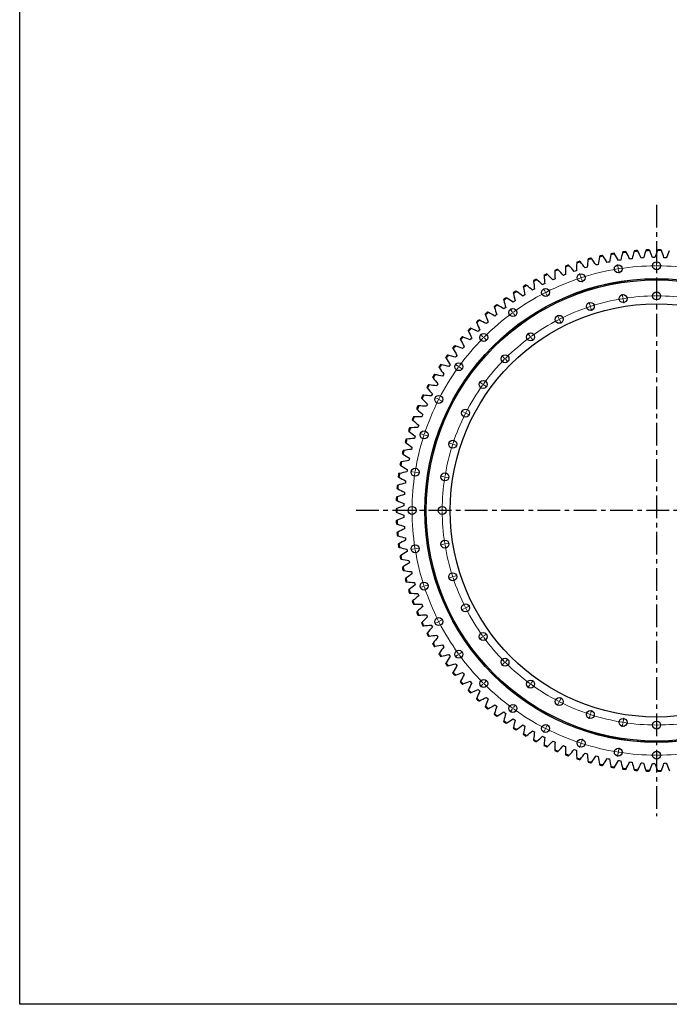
# Model space of a CAD drawing. Header units: millimetres. Extents: x 347 to 13098, y 43378 to 53497.
# Tile 1 of 15: x 347 to 3529, y 43378 to 48197. Entities that reach past the tile are written whole.
import ezdxf

# ---------------------------------------------------------------- set-up
doc = ezdxf.new("R2010")
doc.units = ezdxf.units.MM
doc.header["$LTSCALE"] = 50
doc.linetypes.add('CENTER', pattern=[10.16, 6.35, -1.27, 1.27, -1.27])

msp = doc.modelspace()

# ---------------------------------------------------------------- linework, layer by layer
at = {"linetype": 'CENTER', "ltscale": 0.35}
for p, q in [((3466.4, 47290.7), (3466.4, 44299.7)), ((4950.3, 45795.2), (1982.5, 45795.2))]:
    msp.add_line(p, q, dxfattribs=at)
at = {"color": 7, "linetype": 'Continuous', "lineweight": 25}
for p, q in [((3452.5, 47032.8), (3446.7, 47032.7)), ((3458.2, 47032.8), (3452.5, 47032.8)), ((3508.4, 47032.2), (3502.6, 47032.3)), ((3127, 46985.4), (3121.4, 46983.8)), ((3175.5, 46998.2), (3169.9, 46996.8)), ((3181.1, 46999.5), (3175.5, 46998.2)), ((3230.1, 47010.1), (3224.5, 47008.9)), ((3235.8, 47011.2), (3230.1, 47010.1)), ((3285.3, 47019.5), (3279.6, 47018.6)), ((3291, 47020.3), (3285.3, 47019.5)), ((3340.8, 47026.5), (3335, 47025.8)), ((3346.5, 47027), (3340.8, 47026.5)), ((3396.5, 47030.9), (3390.8, 47030.5)), ((3402.3, 47031.2), (3396.5, 47030.9)), ((3514.2, 47031.9), (3508.4, 47032.2)), ((3015.5, 46947.8), (3010.1, 46945.6)), ((3020.9, 46949.9), (3015.5, 46947.8)), ((3068, 46967), (3062.6, 46965.1)), ((3073.5, 46968.8), (3068, 46967)), ((3121.4, 46983.8), (3115.9, 46982.1)), ((2913.3, 46902.4), (2908.1, 46899.7)), ((2918.5, 46904.9), (2913.3, 46902.4)), ((2963.9, 46926.2), (2958.6, 46923.8)), ((2969.2, 46928.5), (2963.9, 46926.2)), ((2815.6, 46847.9), (2810.7, 46844.8)), ((2820.5, 46850.9), (2815.6, 46847.9)), ((2863.8, 46876.2), (2858.8, 46873.4)), ((2868.9, 46879), (2863.8, 46876.2)), ((2768.7, 46817.4), (2763.9, 46814.1)), ((2773.5, 46820.6), (2768.7, 46817.4)), ((2679.2, 46750.3), (2674.8, 46746.5)), ((2683.7, 46753.9), (2679.2, 46750.3)), ((2723.2, 46784.8), (2718.6, 46781.3)), ((2727.8, 46788.3), (2723.2, 46784.8)), ((2636.9, 46713.7), (2632.6, 46709.8)), ((2641.2, 46717.5), (2636.9, 46713.7)), ((2596.2, 46675.3), (2592.1, 46671.2)), ((2600.4, 46679.3), (2596.2, 46675.3)), ((2557.3, 46635.1), (2553.4, 46630.8)), ((2561.3, 46639.3), (2557.3, 46635.1)), ((2488.8, 46554.1), (2485.2, 46549.6)), ((2520.3, 46593.1), (2516.6, 46588.7)), ((2524.1, 46597.5), (2520.3, 46593.1)), ((2452.1, 46504.4), (2448.9, 46499.7)), ((2455.5, 46509.2), (2452.1, 46504.4)), ((2485.2, 46549.6), (2481.7, 46544.9)), ((2421.1, 46457.9), (2418.1, 46453)), ((2424.3, 46462.7), (2421.1, 46457.9)), ((2392.2, 46410), (2389.4, 46404.9)), ((2395.2, 46415), (2392.2, 46410)), ((2365.6, 46360.8), (2363, 46355.6)), ((2368.2, 46365.9), (2365.6, 46360.8)), ((2341.1, 46310.5), (2338.8, 46305.2)), ((2343.6, 46315.7), (2341.1, 46310.5)), ((2321.2, 46264.4), (2319, 46259.1)), ((2319, 46259.1), (2316.9, 46253.7)), ((2299.2, 46206.8), (2297.3, 46201.3)), ((2301.2, 46212.2), (2299.2, 46206.8)), ((2281.8, 46153.6), (2280.2, 46148.1)), ((2283.5, 46159.1), (2281.8, 46153.6)), ((2266.8, 46099.7), (2265.4, 46094.1)), ((2268.3, 46105.3), (2266.8, 46099.7)), ((2254.3, 46045.2), (2253.1, 46039.5)), ((2255.5, 46050.9), (2254.3, 46045.2)), ((2244.2, 45990.2), (2243.3, 45984.5)), ((2245.2, 45995.9), (2244.2, 45990.2)), ((2236.6, 45934.7), (2236, 45929)), ((2237.3, 45940.5), (2236.6, 45934.7)), ((2231.6, 45879), (2231.2, 45873.3)), ((2232, 45884.8), (2231.6, 45879)), ((2229.2, 45828.9), (2229.1, 45823.1)), ((2229.1, 45823.1), (2229, 45817.4)), ((2229, 45773), (2229.1, 45767.2)), ((2229.1, 45767.2), (2229.2, 45761.4)), ((2231.2, 45717.1), (2231.6, 45711.3)), ((2231.6, 45711.3), (2232, 45705.5)), ((2236, 45661.3), (2236.6, 45655.6)), ((2236.6, 45655.6), (2237.3, 45649.9)), ((2243.3, 45605.9), (2244.2, 45600.2)), ((2244.2, 45600.2), (2245.2, 45594.5)), ((2253.1, 45550.8), (2254.3, 45545.1)), ((2254.3, 45545.1), (2255.5, 45539.5)), ((2265.4, 45496.2), (2266.8, 45490.6)), ((2266.8, 45490.6), (2268.3, 45485)), ((2280.2, 45442.3), (2281.8, 45436.7)), ((2281.8, 45436.7), (2283.5, 45431.2)), ((2297.3, 45389), (2299.2, 45383.6)), ((2299.2, 45383.6), (2301.2, 45378.1)), ((2316.9, 45336.6), (2319, 45331.2)), ((2319, 45331.2), (2321.2, 45325.9)), ((2338.8, 45285.1), (2341.1, 45279.9)), ((2341.1, 45279.9), (2343.6, 45274.6)), ((2363, 45234.7), (2365.6, 45229.5)), ((2365.6, 45229.5), (2368.2, 45224.4)), ((2389.4, 45185.4), (2392.2, 45180.4)), ((2392.2, 45180.4), (2395.2, 45175.4)), ((2418.1, 45137.4), (2421.1, 45132.4)), ((2421.1, 45132.4), (2424.3, 45127.6)), ((2448.9, 45090.7), (2452.1, 45085.9)), ((2452.1, 45085.9), (2455.5, 45081.2)), ((2481.7, 45045.4), (2485.2, 45040.8)), ((2485.2, 45040.8), (2488.8, 45036.2)), ((2516.6, 45001.7), (2520.3, 44997.2)), ((2520.3, 44997.2), (2524.1, 44992.8)), ((2553.4, 44959.6), (2557.3, 44955.3)), ((2557.3, 44955.3), (2561.3, 44951.1)), ((2592.1, 44919.1), (2596.2, 44915.1)), ((2596.2, 44915.1), (2600.4, 44911)), ((2632.6, 44880.5), (2636.9, 44876.6)), ((2636.9, 44876.6), (2641.2, 44872.8)), ((2674.8, 44843.8), (2679.2, 44840.1)), ((2679.2, 44840.1), (2683.7, 44836.4)), ((2718.6, 44809), (2723.2, 44805.5)), ((2723.2, 44805.5), (2727.8, 44802)), ((2763.9, 44776.2), (2768.7, 44772.9)), ((2768.7, 44772.9), (2773.5, 44769.7)), ((2810.7, 44745.5), (2815.6, 44742.4)), ((2815.6, 44742.4), (2820.5, 44739.4)), ((2858.8, 44716.9), (2863.8, 44714.1)), ((2863.8, 44714.1), (2868.9, 44711.3)), ((2908.1, 44690.6), (2913.3, 44688)), ((2913.3, 44688), (2918.5, 44685.4)), ((2958.6, 44666.5), (2963.9, 44664.1)), ((2963.9, 44664.1), (2969.2, 44661.8)), ((3010.1, 44644.7), (3015.5, 44642.5)), ((3015.5, 44642.5), (3020.9, 44640.5)), ((3062.6, 44625.2), (3068, 44623.3)), ((3068, 44623.3), (3073.5, 44621.5)), ((3115.9, 44608.2), (3121.4, 44606.5)), ((3121.4, 44606.5), (3127, 44605)), ((3169.9, 44593.6), (3175.5, 44592.2)), ((3175.5, 44592.2), (3181.1, 44590.8)), ((3224.5, 44581.4), (3230.1, 44580.2)), ((3230.1, 44580.2), (3235.8, 44579.2)), ((3279.6, 44571.7), (3285.3, 44570.8)), ((3285.3, 44570.8), (3291, 44570)), ((3335, 44564.5), (3340.8, 44563.9)), ((3340.8, 44563.9), (3346.5, 44563.3)), ((3390.8, 44559.8), (3396.5, 44559.4)), ((3396.5, 44559.4), (3402.3, 44559.2)), ((3446.7, 44557.7), (3452.5, 44557.6)), ((3452.5, 44557.6), (3458.2, 44557.5)), ((3502.6, 44558), (3508.4, 44558.2)), ((3508.4, 44558.2), (3514.2, 44558.4))]:
    msp.add_line(p, q, dxfattribs=at)
at = {"color": 0, "linetype": 'Continuous', "lineweight": 18}
for p, q in [((3278.3, 46982.9), (3275.7, 46999.7)), ((3466.4, 46997.7), (3466.4, 47014.7)), ((3466.4, 46992.7), (3466.4, 46995.2)), ((3466.4, 46992.7), (3466.4, 46990.2)), ((3466.4, 46987.7), (3466.4, 46970.7)), ((3094.8, 46938.8), (3089.6, 46955)), ((3096.4, 46934.1), (3095.6, 46936.4)), ((3279.1, 46977.9), (3278.7, 46980.4)), ((3279.1, 46977.9), (3279.5, 46975.5)), ((3279.9, 46973), (3282.6, 46956.2)), ((3096.4, 46934.1), (3097.2, 46931.7)), ((3097.9, 46929.3), (3103.2, 46913.1)), ((2920.5, 46866.6), (2912.8, 46881.7)), ((2922.8, 46862.1), (2921.7, 46864.4)), ((2922.8, 46862.1), (2923.9, 46859.9)), ((2925.1, 46857.7), (2932.8, 46842.5)), ((3301.4, 46837.2), (3298.7, 46854)), ((3466.4, 46850.2), (3466.4, 46867.2)), ((3466.4, 46845.2), (3466.4, 46847.7)), ((3466.4, 46845.2), (3466.4, 46842.7)), ((3466.4, 46840.2), (3466.4, 46823.2)), ((3140.4, 46798.5), (3135.2, 46814.7)), ((3142, 46793.8), (3141.2, 46796.2)), ((3142, 46793.8), (3142.7, 46791.4)), ((3302.2, 46832.2), (3301.8, 46834.7)), ((3302.2, 46832.2), (3302.6, 46829.8)), ((3303, 46827.3), (3305.6, 46810.5)), ((2759.6, 46768), (2749.6, 46781.8)), ((2762.6, 46764), (2761.1, 46766)), ((2762.6, 46764), (2764, 46761.9)), ((2765.5, 46759.9), (2775.5, 46746.2)), ((2987.5, 46735.2), (2979.8, 46750.3)), ((3143.5, 46789), (3148.8, 46772.9)), ((2989.8, 46730.7), (2988.6, 46733)), ((2989.8, 46730.7), (2990.9, 46728.5)), ((2992, 46726.3), (2999.7, 46711.1)), ((2616.1, 46645.5), (2604.1, 46657.5)), ((2846.3, 46648.7), (2836.3, 46662.4)), ((2619.7, 46641.9), (2617.9, 46643.7)), ((2619.7, 46641.9), (2621.4, 46640.2)), ((2623.2, 46638.4), (2635.2, 46626.4)), ((2849.3, 46644.6), (2847.8, 46646.7)), ((2849.3, 46644.6), (2850.7, 46642.6)), ((2852.2, 46640.6), (2862.2, 46626.8)), ((2720.4, 46541.2), (2708.4, 46553.2)), ((2493.6, 46502), (2479.8, 46512)), ((2724, 46537.6), (2722.2, 46539.4)), ((2724, 46537.6), (2725.7, 46535.9)), ((2727.5, 46534.1), (2739.5, 46522.1)), ((2497.6, 46499), (2495.6, 46500.5)), ((2497.6, 46499), (2499.7, 46497.6)), ((2501.7, 46496.1), (2515.4, 46486.1)), ((2612.9, 46415.3), (2599.2, 46425.3)), ((2617, 46412.3), (2615, 46413.8)), ((2617, 46412.3), (2619, 46410.9)), ((2621, 46409.4), (2634.8, 46399.4)), ((2395, 46341.1), (2379.9, 46348.8)), ((2399.5, 46338.8), (2397.2, 46340)), ((2399.5, 46338.8), (2401.7, 46337.7)), ((2403.9, 46336.6), (2419.1, 46328.8)), ((2526.4, 46274.1), (2511.3, 46281.8)), ((2530.9, 46271.9), (2528.7, 46273)), ((2530.9, 46271.9), (2533.1, 46270.7)), ((2535.3, 46269.6), (2550.5, 46261.9)), ((2322.8, 46166.8), (2306.6, 46172)), ((2327.6, 46165.2), (2325.2, 46166)), ((2327.6, 46165.2), (2329.9, 46164.4)), ((2332.3, 46163.7), (2348.5, 46158.4)), ((2463.1, 46121.2), (2446.9, 46126.4)), ((2467.8, 46119.6), (2465.5, 46120.4)), ((2467.8, 46119.6), (2470.2, 46118.9)), ((2472.6, 46118.1), (2488.8, 46112.8)), ((2278.7, 45983.3), (2262, 45985.9)), ((2283.7, 45982.5), (2281.2, 45982.9)), ((2283.7, 45982.5), (2286.2, 45982.1)), ((2288.6, 45981.7), (2305.4, 45979.1)), ((2424.4, 45960.2), (2407.6, 45962.9)), ((2429.4, 45959.4), (2426.9, 45959.8)), ((2429.4, 45959.4), (2431.8, 45959)), ((2434.3, 45958.6), (2451.1, 45956)), ((2263.9, 45795.2), (2246.9, 45795.2)), ((2268.9, 45795.2), (2266.4, 45795.2)), ((2268.9, 45795.2), (2271.4, 45795.2)), ((2273.9, 45795.2), (2290.9, 45795.2)), ((2411.4, 45795.2), (2394.4, 45795.2)), ((2416.4, 45795.2), (2413.9, 45795.2)), ((2416.4, 45795.2), (2418.9, 45795.2)), ((2421.4, 45795.2), (2438.4, 45795.2)), ((2278.7, 45607.1), (2262, 45604.4)), ((2283.7, 45607.8), (2281.2, 45607.4)), ((2283.7, 45607.8), (2286.2, 45608.2)), ((2288.6, 45608.6), (2305.4, 45611.3)), ((2424.4, 45630.1), (2407.6, 45627.5)), ((2429.4, 45630.9), (2426.9, 45630.5)), ((2429.4, 45630.9), (2431.8, 45631.3)), ((2434.3, 45631.7), (2451.1, 45634.4)), ((2463.1, 45469.2), (2446.9, 45463.9)), ((2467.8, 45470.7), (2465.5, 45469.9)), ((2467.8, 45470.7), (2470.2, 45471.5)), ((2472.6, 45472.2), (2488.8, 45477.5)), ((2322.8, 45423.6), (2306.6, 45418.3)), ((2327.6, 45425.1), (2325.2, 45424.3)), ((2327.6, 45425.1), (2329.9, 45425.9)), ((2332.3, 45426.7), (2348.5, 45431.9)), ((2526.4, 45316.2), (2511.3, 45308.5)), ((2530.9, 45318.5), (2528.7, 45317.3)), ((2530.9, 45318.5), (2533.1, 45319.6)), ((2535.3, 45320.7), (2550.5, 45328.5)), ((2395, 45249.2), (2379.9, 45241.5)), ((2399.5, 45251.5), (2397.2, 45250.4)), ((2399.5, 45251.5), (2401.7, 45252.6)), ((2403.9, 45253.8), (2419.1, 45261.5)), ((2612.9, 45175.1), (2599.2, 45165.1)), ((2617, 45178), (2615, 45176.5)), ((2617, 45178), (2619, 45179.5)), ((2621, 45180.9), (2634.8, 45190.9)), ((2493.6, 45088.4), (2479.8, 45078.4)), ((2497.6, 45091.3), (2495.6, 45089.8)), ((2497.6, 45091.3), (2499.7, 45092.8)), ((2501.7, 45094.2), (2515.4, 45104.2)), ((2727.5, 45056.2), (2739.5, 45068.3)), ((2720.4, 45049.2), (2708.4, 45037.1)), ((2724, 45052.7), (2722.2, 45050.9)), ((2724, 45052.7), (2725.7, 45054.5)), ((2623.2, 44951.9), (2635.2, 44964)), ((2852.2, 44949.7), (2862.2, 44963.5)), ((2616.1, 44944.9), (2604.1, 44932.9)), ((2619.7, 44948.4), (2617.9, 44946.6)), ((2619.7, 44948.4), (2621.4, 44950.2)), ((2846.3, 44941.7), (2836.3, 44927.9)), ((2849.3, 44945.7), (2847.8, 44943.7)), ((2849.3, 44945.7), (2850.7, 44947.7)), ((2992, 44864.1), (2999.7, 44879.2)), ((2759.6, 44822.3), (2749.6, 44808.6)), ((2762.6, 44826.4), (2761.1, 44824.3)), ((2762.6, 44826.4), (2764, 44828.4)), ((2765.5, 44830.4), (2775.5, 44844.2)), ((2987.5, 44855.2), (2979.8, 44840)), ((2989.8, 44859.6), (2988.6, 44857.4)), ((2989.8, 44859.6), (2990.9, 44861.8)), ((3143.5, 44801.3), (3148.8, 44817.5)), ((3140.4, 44791.8), (3135.2, 44775.6)), ((3142, 44796.6), (3141.2, 44794.2)), ((3142, 44796.6), (3142.7, 44798.9)), ((3303, 44763), (3305.6, 44779.8)), ((2920.5, 44723.7), (2912.8, 44708.6)), ((2922.8, 44728.2), (2921.7, 44726)), ((2922.8, 44728.2), (2923.9, 44730.4)), ((2925.1, 44732.6), (2932.8, 44747.8)), ((3301.4, 44753.2), (3298.7, 44736.4)), ((3302.2, 44758.1), (3301.8, 44755.6)), ((3302.2, 44758.1), (3302.6, 44760.6)), ((3466.4, 44750.2), (3466.4, 44767.2)), ((3466.4, 44745.2), (3466.4, 44747.7)), ((3466.4, 44745.2), (3466.4, 44742.7)), ((3466.4, 44740.2), (3466.4, 44723.2)), ((3097.9, 44661), (3103.2, 44677.2)), ((3094.8, 44651.5), (3089.6, 44635.4)), ((3096.4, 44656.3), (3095.6, 44653.9)), ((3096.4, 44656.3), (3097.2, 44658.7)), ((3279.9, 44617.3), (3282.6, 44634.1)), ((3278.3, 44607.5), (3275.7, 44590.7)), ((3279.1, 44612.4), (3278.7, 44609.9)), ((3279.1, 44612.4), (3279.5, 44614.9)), ((3466.4, 44602.7), (3466.4, 44619.7)), ((3466.4, 44597.7), (3466.4, 44600.2)), ((3466.4, 44597.7), (3466.4, 44595.2)), ((3466.4, 44592.7), (3466.4, 44575.7))]:
    msp.add_line(p, q, dxfattribs=at)
msp.add_lwpolyline([(346.6, 53496.8), (13098.1, 53496.8), (13098.1, 43378.3), (346.6, 43378.3)], close=True)
at = {"color": 7, "linetype": 'Continuous', "lineweight": 25}
for centre, radius in [((3279.1, 46977.9), 19.5), ((3466.4, 46992.7), 19.5), ((3096.4, 46934.1), 19.5), ((3466.4, 45795.2), 1135), ((3466.4, 45795.2), 1134.5), ((3466.4, 45795.2), 1128.5), ((2922.8, 46862.1), 19.5), ((3302.2, 46832.2), 19.5), ((3466.4, 46845.2), 19.5), ((3466.4, 45795.2), 1011), ((3142, 46793.8), 19.5), ((2762.6, 46764), 19.5), ((2989.8, 46730.7), 19.5), ((2619.7, 46641.9), 19.5), ((2849.3, 46644.6), 19.5), ((2724, 46537.6), 19.5), ((2497.6, 46499), 19.5), ((2617, 46412.3), 19.5), ((2399.5, 46338.8), 19.5), ((2530.9, 46271.9), 19.5), ((2327.6, 46165.2), 19.5), ((2467.8, 46119.6), 19.5), ((2283.7, 45982.5), 19.5), ((2429.4, 45959.4), 19.5), ((2268.9, 45795.2), 19.5), ((2416.4, 45795.2), 19.5), ((2429.4, 45630.9), 19.5), ((2283.7, 45607.8), 19.5), ((2467.8, 45470.7), 19.5), ((2327.6, 45425.1), 19.5), ((2530.9, 45318.5), 19.5), ((2399.5, 45251.5), 19.5), ((2617, 45178), 19.5), ((2497.6, 45091.3), 19.5), ((2724, 45052.7), 19.5), ((2619.7, 44948.4), 19.5), ((2849.3, 44945.7), 19.5), ((2989.8, 44859.6), 19.5), ((2762.6, 44826.4), 19.5), ((3142, 44796.6), 19.5), ((3302.2, 44758.1), 19.5), ((2922.8, 44728.2), 19.5), ((3466.4, 44745.2), 19.5), ((3096.4, 44656.3), 19.5), ((3279.1, 44612.4), 19.5), ((3466.4, 44597.7), 19.5)]:
    msp.add_circle(centre, radius, dxfattribs=at)
for radius, start, end in [(1272.2, 101.8799, 102.7244), (1276.2, 101.951, 102.6533), (1272.2, 99.29, 100.1345), (1276.2, 99.3611, 100.0634), (1272.2, 96.7, 97.5446), (1276.2, 96.7712, 97.4734), (1272.2, 94.1101, 94.9546), (1276.2, 94.1812, 94.8835), (1272.2, 91.5202, 92.3647), (1276.2, 91.5913, 92.2936), (1272.2, 88.9302, 89.7748), (1276.2, 89.0014, 89.7036), (1272.2, 109.6497, 110.4942), (1276.2, 109.7208, 110.4231), (1272.2, 107.0597, 107.9043), (1276.2, 107.1309, 107.8331), (1272.2, 104.4698, 105.3144), (1276.2, 104.541, 105.2432), (1276.2, 114.9007, 115.6029), (1272.2, 114.8295, 115.6741), (1276.2, 112.3107, 113.013), (1272.2, 112.2396, 113.0841), (1276.2, 120.0805, 120.7828), (1272.2, 120.0094, 120.8539), (1276.2, 117.4906, 118.1929), (1272.2, 117.4195, 118.264), (1276.2, 122.6705, 123.3727), (1272.2, 122.5993, 123.4439), (1276.2, 127.8503, 128.5526), (1272.2, 127.7792, 128.6237), (1276.2, 125.2604, 125.9626), (1272.2, 125.1892, 126.0338), (1276.2, 130.4402, 131.1425), (1272.2, 130.3691, 131.2136), (1276.2, 133.0302, 133.7324), (1272.2, 132.959, 133.8036), (1276.2, 135.6201, 136.3223), (1272.2, 135.549, 136.3935), (1276.2, 140.8, 141.5022), (1272.2, 140.7288, 141.5733), (1276.2, 138.21, 138.9123), (1272.2, 138.1389, 138.9834), (1276.2, 143.3899, 144.0921), (1272.2, 143.3187, 144.1633), (1276.2, 145.9798, 146.6821), (1272.2, 145.9087, 146.7532), (1276.2, 148.5697, 149.272), (1272.2, 148.4986, 149.3431), (1276.2, 151.1597, 151.8619), (1272.2, 151.0885, 151.9331), (1276.2, 153.7496, 154.4518), (1272.2, 153.6784, 154.523), (1276.2, 156.3395, 157.0418), (1272.2, 156.2684, 157.1129), (1276.2, 158.9295, 159.6317), (1272.2, 158.8583, 159.7028), (1276.2, 161.5194, 162.2216), (1272.2, 161.4482, 162.2928), (1276.2, 164.1093, 164.8116), (1272.2, 164.0382, 164.8827), (1276.2, 166.6992, 167.4015), (1272.2, 166.6281, 167.4726), (1276.2, 169.2892, 169.9914), (1272.2, 169.218, 170.0626), (1276.2, 171.8791, 172.5813), (1272.2, 171.8079, 172.6525), (1276.2, 174.469, 175.1713), (1272.2, 174.3979, 175.2424), (1276.2, 177.0589, 177.7612), (1272.2, 176.9878, 177.8323), (1276.2, 179.6489, 180.3511), (1272.2, 179.5777, 180.4223), (1276.2, 182.2388, 182.9411), (1272.2, 182.1677, 183.0122), (1276.2, 184.8287, 185.531), (1272.2, 184.7576, 185.6021), (1276.2, 187.4187, 188.1209), (1272.2, 187.3475, 188.1921), (1276.2, 190.0086, 190.7108), (1272.2, 189.9374, 190.782), (1276.2, 192.5985, 193.3008), (1272.2, 192.5274, 193.3719), (1276.2, 195.1884, 195.8907), (1272.2, 195.1173, 195.9618), (1276.2, 197.7784, 198.4806), (1272.2, 197.7072, 198.5518), (1276.2, 200.3683, 201.0705), (1272.2, 200.2972, 201.1417), (1272.2, 202.8871, 203.7316), (1276.2, 202.9582, 203.6605), (1276.2, 205.5482, 206.2504), (1272.2, 205.477, 206.3216), (1276.2, 208.1381, 208.8403), (1272.2, 208.0669, 208.9115), (1276.2, 210.728, 211.4303), (1272.2, 210.6569, 211.5014), (1276.2, 213.3179, 214.0202), (1272.2, 213.2468, 214.0913), (1276.2, 215.9079, 216.6101), (1272.2, 215.8367, 216.6813), (1276.2, 218.4978, 219.2), (1272.2, 218.4267, 219.2712), (1272.2, 221.0166, 221.8611), (1276.2, 221.0877, 221.79), (1276.2, 223.6777, 224.3799), (1272.2, 223.6065, 224.451), (1276.2, 226.2676, 226.9698), (1272.2, 226.1964, 227.041), (1276.2, 228.8575, 229.5598), (1272.2, 228.7864, 229.6309), (1276.2, 231.4474, 232.1497), (1272.2, 231.3763, 232.2208), (1276.2, 234.0374, 234.7396), (1272.2, 233.9662, 234.8108), (1276.2, 236.6273, 237.3295), (1272.2, 236.5561, 237.4007), (1276.2, 239.2172, 239.9195), (1272.2, 239.1461, 239.9906), (1272.2, 241.736, 242.5805), (1276.2, 241.8071, 242.5094), (1276.2, 244.3971, 245.0993), (1272.2, 244.3259, 245.1705), (1272.2, 246.9159, 247.7604), (1276.2, 246.987, 247.6893), (1272.2, 249.5058, 250.3503), (1276.2, 249.5769, 250.2792), (1272.2, 252.0957, 252.9403), (1276.2, 252.1669, 252.8691), (1272.2, 254.6856, 255.5302), (1276.2, 254.7568, 255.459), (1272.2, 257.2756, 258.1201), (1276.2, 257.3467, 258.049), (1272.2, 259.8655, 260.71), (1276.2, 259.9366, 260.6389), (1272.2, 262.4554, 263.3), (1276.2, 262.5266, 263.2288), (1272.2, 265.0454, 265.8899), (1276.2, 265.1165, 265.8188), (1272.2, 267.6353, 268.4798), (1276.2, 267.7064, 268.4087), (1272.2, 270.2252, 271.0698), (1276.2, 270.2964, 270.9986)]:
    msp.add_arc((3466.4, 45795.2), radius, start, end, dxfattribs=at)
at = {"color": 0, "linetype": 'Continuous', "lineweight": 18}
for radius, start, end in [(1197.5, 90.2392, 98.7608), (1197.5, 90, 90.1196), (1197.5, 89.8804, 90), (1197.5, 81.2392, 89.7608), (1197.5, 99.2392, 107.7608), (1197.5, 99, 99.1196), (1197.5, 98.8804, 99), (1197.5, 108.2392, 116.7608), (1197.5, 108, 108.1196), (1197.5, 107.8804, 108), (1197.5, 117.2392, 125.7608), (1197.5, 117, 117.1196), (1197.5, 116.8804, 117), (1050, 90.2728, 98.7272), (1050, 90, 90.1364), (1050, 89.8636, 90), (1050, 81.2728, 89.7272), (1050, 108.2728, 116.7272), (1050, 108, 108.1364), (1050, 107.8636, 108), (1050, 99.2728, 107.7272), (1050, 99, 99.1364), (1050, 98.8636, 99), (1197.5, 126.2392, 134.7608), (1197.5, 126, 126.1196), (1197.5, 125.8804, 126), (1050, 117.2728, 125.7272), (1050, 117, 117.1364), (1050, 116.8636, 117), (1197.5, 135.2392, 143.7608), (1197.5, 135, 135.1196), (1197.5, 134.8804, 135), (1050, 126.2728, 134.7272), (1050, 126, 126.1364), (1050, 125.8636, 126), (1050, 135.2728, 143.7272), (1050, 135, 135.1364), (1050, 134.8636, 135), (1197.5, 144.2392, 152.7608), (1197.5, 144, 144.1196), (1197.5, 143.8804, 144), (1050, 144.2728, 152.7272), (1050, 144, 144.1364), (1050, 143.8636, 144), (1197.5, 153.2392, 161.7608), (1197.5, 153, 153.1196), (1197.5, 152.8804, 153), (1050, 153.2728, 161.7272), (1050, 153, 153.1364), (1050, 152.8636, 153), (1197.5, 162, 162.1196), (1197.5, 161.8804, 162), (1197.5, 162.2392, 170.7608), (1050, 162, 162.1364), (1050, 161.8636, 162), (1050, 162.2728, 170.7272), (1197.5, 171.2392, 179.7608), (1197.5, 171, 171.1196), (1197.5, 170.8804, 171), (1050, 171.2728, 179.7272), (1050, 171, 171.1364), (1050, 170.8636, 171), (1197.5, 179.8804, 180), (1197.5, 180, 180.1196), (1197.5, 180.2392, 188.7608), (1050, 179.8636, 180), (1050, 180, 180.1364), (1050, 180.2728, 188.7272), (1197.5, 188.8804, 189), (1197.5, 189, 189.1196), (1197.5, 189.2392, 197.7608), (1050, 188.8636, 189), (1050, 189, 189.1364), (1050, 189.2728, 197.7272), (1050, 197.8636, 198), (1050, 198, 198.1364), (1050, 198.2728, 206.7272), (1197.5, 197.8804, 198), (1197.5, 198, 198.1196), (1197.5, 198.2392, 206.7608), (1050, 206.8636, 207), (1050, 207, 207.1364), (1050, 207.2728, 215.7272), (1197.5, 206.8804, 207), (1197.5, 207, 207.1196), (1197.5, 207.2392, 215.7608), (1050, 215.8636, 216), (1050, 216, 216.1364), (1050, 216.2728, 224.7272), (1197.5, 215.8804, 216), (1197.5, 216, 216.1196), (1197.5, 216.2392, 224.7608), (1050, 224.8636, 225), (1050, 225, 225.1364), (1050, 225.2728, 233.7272), (1197.5, 224.8804, 225), (1197.5, 225, 225.1196), (1197.5, 225.2392, 233.7608), (1050, 233.8636, 234), (1050, 234, 234.1364), (1050, 234.2728, 242.7272), (1197.5, 233.8804, 234), (1197.5, 234, 234.1196), (1197.5, 234.2392, 242.7608), (1050, 242.8636, 243), (1050, 243, 243.1364), (1050, 243.2728, 251.7272), (1050, 251.8636, 252), (1050, 252, 252.1364), (1050, 252.2728, 260.7272), (1197.5, 242.8804, 243), (1197.5, 243, 243.1196), (1197.5, 243.2392, 251.7608), (1050, 260.8636, 261), (1050, 261, 261.1364), (1050, 261.2728, 269.7272), (1050, 269.8636, 270), (1050, 270, 270.1364), (1050, 270.2728, 278.7272), (1197.5, 251.8804, 252), (1197.5, 252, 252.1196), (1197.5, 252.2392, 260.7608), (1197.5, 260.8804, 261), (1197.5, 261, 261.1196), (1197.5, 261.2392, 269.7608), (1197.5, 269.8804, 270), (1197.5, 270, 270.1196), (1197.5, 270.2392, 278.7608)]:
    msp.add_arc((3466.4, 45795.2), radius, start, end, dxfattribs=at)
at = {"color": 7, "linetype": 'Continuous', "lineweight": 25}
for points in [[(3186.2, 47036.1), (3184.3, 47023.9), (3182.6, 47011.7), (3181.1, 46999.5)], [(3186.9, 47040.4), (3186.7, 47039), (3186.4, 47037.5), (3186.2, 47036.1)], [(3204.5, 47040.1), (3203.8, 47041.3), (3203, 47042.5), (3202.2, 47043.7)], [(3224.5, 47008.9), (3218, 47019.4), (3211.3, 47029.8), (3204.5, 47040.1)], [(3242.6, 47047.5), (3240.2, 47035.4), (3237.9, 47023.3), (3235.8, 47011.2)], [(3243.4, 47051.7), (3243.2, 47050.3), (3242.9, 47048.9), (3242.6, 47047.5)], [(3261.1, 47050.7), (3260.3, 47051.9), (3259.6, 47053.1), (3258.9, 47054.4)], [(3279.6, 47018.6), (3273.5, 47029.4), (3267.4, 47040.1), (3261.1, 47050.7)], [(3299.4, 47056.4), (3296.4, 47044.4), (3293.6, 47032.4), (3291, 47020.3)], [(3300.5, 47060.5), (3300.1, 47059.1), (3299.8, 47057.7), (3299.4, 47056.4)], [(3318, 47058.7), (3317.3, 47059.9), (3316.7, 47061.2), (3316, 47062.5)], [(3335, 47025.8), (3329.5, 47036.9), (3323.8, 47047.8), (3318, 47058.7)], [(3356.6, 47062.6), (3353, 47050.8), (3349.7, 47038.9), (3346.5, 47027)], [(3357.8, 47066.7), (3357.4, 47065.4), (3357, 47064), (3356.6, 47062.6)], [(3375.3, 47064.1), (3374.6, 47065.4), (3374, 47066.7), (3373.4, 47068)], [(3390.8, 47030.5), (3385.8, 47041.8), (3380.6, 47053), (3375.3, 47064.1)], [(3414, 47066.3), (3409.9, 47054.6), (3406, 47042.9), (3402.3, 47031.2)], [(3415.4, 47070.3), (3414.9, 47069), (3414.4, 47067.6), (3414, 47066.3)], [(3432.7, 47066.9), (3432.1, 47068.2), (3431.6, 47069.6), (3431, 47070.9)], [(3446.7, 47032.7), (3442.2, 47044.2), (3437.5, 47055.6), (3432.7, 47066.9)], [(3471.4, 47067.4), (3466.9, 47055.9), (3462.5, 47044.4), (3458.2, 47032.8)], [(3473, 47071.4), (3472.5, 47070), (3472, 47068.7), (3471.4, 47067.4)], [(3490.2, 47067.1), (3489.7, 47068.5), (3489.2, 47069.8), (3488.7, 47071.2)], [(3502.6, 47032.3), (3498.6, 47044), (3494.5, 47055.6), (3490.2, 47067.1)], [(3528.9, 47065.8), (3523.8, 47054.6), (3518.9, 47043.3), (3514.2, 47031.9)], [(3021, 46986.8), (3020.8, 46974.5), (3020.8, 46962.2), (3020.9, 46949.9)], [(3021.1, 46991.1), (3021.1, 46989.7), (3021.1, 46988.3), (3021, 46986.8)], [(3038.6, 46993.3), (3037.7, 46994.4), (3036.8, 46995.4), (3035.8, 46996.5)], [(3062.6, 46965.1), (3054.7, 46974.6), (3046.8, 46984), (3038.6, 46993.3)], [(3075.3, 47005.8), (3074.6, 46993.4), (3074, 46981.1), (3073.5, 46968.8)], [(3075.6, 47010), (3075.5, 47008.6), (3075.4, 47007.2), (3075.3, 47005.8)], [(3093.2, 47011.4), (3092.3, 47012.5), (3091.4, 47013.6), (3090.5, 47014.7)], [(3115.9, 46982.1), (3108.5, 46992), (3100.9, 47001.7), (3093.2, 47011.4)], [(3130.4, 47022.2), (3129.1, 47009.9), (3127.9, 46997.7), (3127, 46985.4)], [(3130.9, 47026.5), (3130.7, 47025), (3130.6, 47023.6), (3130.4, 47022.2)], [(3148.6, 47027), (3147.7, 47028.2), (3146.9, 47029.3), (3146, 47030.5)], [(3169.9, 46996.8), (3162.9, 47007), (3155.8, 47017), (3148.6, 47027)], [(2915, 46946.1), (2915.1, 46944.6), (2915.2, 46943.2), (2915.3, 46941.8)], [(2915.3, 46941.8), (2916.2, 46929.5), (2917.2, 46917.2), (2918.5, 46904.9)], [(2932.2, 46949.8), (2931.2, 46950.8), (2930.1, 46951.7), (2929.1, 46952.7)], [(2958.6, 46923.8), (2949.9, 46932.6), (2941.1, 46941.3), (2932.2, 46949.8)], [(2967.5, 46969.8), (2967.6, 46968.4), (2967.6, 46966.9), (2967.6, 46965.5)], [(2967.6, 46965.5), (2968, 46953.2), (2968.5, 46940.9), (2969.2, 46928.5)], [(2984.9, 46972.7), (2983.9, 46973.8), (2983, 46974.8), (2982, 46975.8)], [(3010.1, 46945.6), (3001.9, 46954.8), (2993.5, 46963.8), (2984.9, 46972.7)], [(2813.3, 46891.6), (2813.5, 46890.2), (2813.8, 46888.7), (2814, 46887.3)], [(2830.2, 46896.8), (2829, 46897.7), (2827.9, 46898.6), (2826.8, 46899.5)], [(2858.8, 46873.4), (2849.4, 46881.3), (2839.8, 46889.1), (2830.2, 46896.8)], [(2863.5, 46920), (2863.7, 46918.5), (2863.8, 46917.1), (2864, 46915.7)], [(2864, 46915.7), (2865.5, 46903.4), (2867.1, 46891.2), (2868.9, 46879)], [(2880.6, 46924.4), (2879.5, 46925.4), (2878.4, 46926.3), (2877.3, 46927.3)], [(2908.1, 46899.7), (2899.1, 46908.1), (2889.9, 46916.3), (2880.6, 46924.4)], [(2764.4, 46860.9), (2764.7, 46859.5), (2765, 46858.1), (2765.3, 46856.7)], [(2765.3, 46856.7), (2767.9, 46844.7), (2770.6, 46832.6), (2773.5, 46820.6)], [(2781, 46866.9), (2779.9, 46867.8), (2778.7, 46868.6), (2777.5, 46869.5)], [(2810.7, 46844.8), (2800.9, 46852.3), (2791, 46859.7), (2781, 46866.9)], [(2814, 46887.3), (2816, 46875.2), (2818.2, 46863), (2820.5, 46850.9)], [(2671.1, 46793.2), (2671.5, 46791.8), (2671.9, 46790.5), (2672.3, 46789.1)], [(2687.1, 46800.7), (2685.8, 46801.4), (2684.6, 46802.1), (2683.4, 46802.9)], [(2718.6, 46781.3), (2708.2, 46787.9), (2697.7, 46794.4), (2687.1, 46800.7)], [(2717, 46828.1), (2717.3, 46826.7), (2717.7, 46825.3), (2718.1, 46824)], [(2718.1, 46824), (2721.1, 46812), (2724.4, 46800.1), (2727.8, 46788.3)], [(2733.3, 46834.9), (2732.1, 46835.7), (2730.9, 46836.4), (2729.7, 46837.2)], [(2763.9, 46814.1), (2753.8, 46821.2), (2743.6, 46828.1), (2733.3, 46834.9)], [(2626.8, 46756.2), (2627.3, 46754.9), (2627.7, 46753.5), (2628.2, 46752.2)], [(2628.2, 46752.2), (2632.4, 46740.6), (2636.7, 46729), (2641.2, 46717.5)], [(2642.4, 46764.4), (2641.2, 46765.1), (2639.9, 46765.8), (2638.6, 46766.5)], [(2674.8, 46746.5), (2664.1, 46752.7), (2653.3, 46758.6), (2642.4, 46764.4)], [(2672.3, 46789.1), (2676, 46777.3), (2679.8, 46765.6), (2683.7, 46753.9)], [(2584.2, 46717.3), (2584.8, 46716), (2585.3, 46714.7), (2585.8, 46713.3)], [(2585.8, 46713.3), (2590.5, 46701.9), (2595.4, 46690.6), (2600.4, 46679.3)], [(2599.5, 46726.2), (2598.2, 46726.8), (2596.9, 46727.4), (2595.6, 46728.1)], [(2632.6, 46709.8), (2621.6, 46715.4), (2610.6, 46720.9), (2599.5, 46726.2)], [(2543.4, 46676.5), (2544, 46675.2), (2544.6, 46673.9), (2545.3, 46672.6)], [(2545.3, 46672.6), (2550.4, 46661.4), (2555.8, 46650.3), (2561.3, 46639.3)], [(2558.3, 46686.1), (2557, 46686.6), (2555.6, 46687.2), (2554.3, 46687.8)], [(2592.1, 46671.2), (2580.9, 46676.3), (2569.6, 46681.3), (2558.3, 46686.1)], [(2481.6, 46600.5), (2480.2, 46600.9), (2478.8, 46601.3), (2477.5, 46601.8)], [(2516.6, 46588.7), (2505, 46592.8), (2493.3, 46596.7), (2481.6, 46600.5)], [(2504.6, 46633.9), (2505.2, 46632.6), (2505.9, 46631.4), (2506.5, 46630.1)], [(2506.5, 46630.1), (2512.2, 46619.1), (2518.1, 46608.3), (2524.1, 46597.5)], [(2519, 46644.1), (2517.6, 46644.6), (2516.3, 46645.1), (2514.9, 46645.6)], [(2553.4, 46630.8), (2542, 46635.4), (2530.5, 46639.9), (2519, 46644.1)], [(2446.2, 46555.1), (2444.8, 46555.5), (2443.4, 46555.9), (2442, 46556.3)], [(2481.7, 46544.9), (2469.9, 46548.5), (2458.1, 46551.9), (2446.2, 46555.1)], [(2467.6, 46589.6), (2468.4, 46588.3), (2469.1, 46587.1), (2469.8, 46585.9)], [(2469.8, 46585.9), (2476, 46575.2), (2482.3, 46564.6), (2488.8, 46554.1)], [(2412.9, 46508.3), (2411.5, 46508.6), (2410.1, 46508.9), (2408.7, 46509.2)], [(2448.9, 46499.7), (2436.9, 46502.7), (2424.9, 46505.6), (2412.9, 46508.3)], [(2432.8, 46543.6), (2433.5, 46542.4), (2434.3, 46541.2), (2435.1, 46540)], [(2435.1, 46540), (2441.7, 46529.6), (2448.5, 46519.3), (2455.5, 46509.2)], [(2381.7, 46459.9), (2380.3, 46460.2), (2378.9, 46460.4), (2377.5, 46460.7)], [(2418.1, 46453), (2406, 46455.5), (2393.9, 46457.8), (2381.7, 46459.9)], [(2400, 46496.2), (2400.8, 46495), (2401.7, 46493.8), (2402.5, 46492.6)], [(2402.5, 46492.6), (2409.6, 46482.6), (2416.9, 46472.6), (2424.3, 46462.7)], [(2352.8, 46410.2), (2351.4, 46410.4), (2350, 46410.6), (2348.5, 46410.8)], [(2389.4, 46404.9), (2377.2, 46406.9), (2365, 46408.6), (2352.8, 46410.2)], [(2369.4, 46447.3), (2370.3, 46446.1), (2371.2, 46445), (2372, 46443.9)], [(2372, 46443.9), (2379.6, 46434.1), (2387.3, 46424.5), (2395.2, 46415)], [(2326.1, 46359.3), (2324.7, 46359.4), (2323.3, 46359.5), (2321.9, 46359.6)], [(2363, 46355.6), (2350.7, 46357), (2338.4, 46358.2), (2326.1, 46359.3)], [(2341.1, 46397), (2342, 46395.9), (2342.9, 46394.8), (2343.9, 46393.7)], [(2343.9, 46393.7), (2351.9, 46384.3), (2360, 46375.1), (2368.2, 46365.9)], [(2315, 46345.6), (2316, 46344.5), (2317, 46343.5), (2318, 46342.4)], [(2318, 46342.4), (2326.4, 46333.4), (2334.9, 46324.5), (2343.6, 46315.7)], [(2291.3, 46293), (2292.4, 46292), (2293.4, 46290.9), (2294.4, 46289.9)], [(2294.4, 46289.9), (2303.2, 46281.3), (2312.1, 46272.8), (2321.2, 46264.4)], [(2301.8, 46307.2), (2300.4, 46307.2), (2299, 46307.3), (2297.5, 46307.3)], [(2338.8, 46305.2), (2326.5, 46306), (2314.1, 46306.7), (2301.8, 46307.2)], [(2270, 46239.4), (2271.1, 46238.4), (2272.2, 46237.4), (2273.2, 46236.5)], [(2273.2, 46236.5), (2282.4, 46228.3), (2291.7, 46220.2), (2301.2, 46212.2)], [(2279.9, 46254), (2278.4, 46254), (2277, 46254), (2275.6, 46254)], [(2316.9, 46253.7), (2304.5, 46254), (2292.2, 46254.1), (2279.9, 46254)], [(2251.2, 46184.8), (2252.3, 46183.9), (2253.4, 46183), (2254.5, 46182.1)], [(2254.5, 46182.1), (2264.1, 46174.3), (2273.7, 46166.7), (2283.5, 46159.1)], [(2260.3, 46199.9), (2258.9, 46199.9), (2257.5, 46199.8), (2256.1, 46199.7)], [(2297.3, 46201.3), (2285, 46201), (2272.7, 46200.6), (2260.3, 46199.9)], [(2234.8, 46129.5), (2236, 46128.7), (2237.1, 46127.8), (2238.3, 46127)], [(2238.3, 46127), (2248.2, 46119.6), (2258.2, 46112.4), (2268.3, 46105.3)], [(2243.3, 46145), (2241.9, 46144.9), (2240.4, 46144.7), (2239, 46144.6)], [(2280.2, 46148.1), (2267.9, 46147.2), (2255.6, 46146.2), (2243.3, 46145)], [(2221, 46073.5), (2222.2, 46072.7), (2223.3, 46071.9), (2224.5, 46071.1)], [(2228.7, 46089.4), (2227.3, 46089.2), (2225.9, 46089), (2224.5, 46088.8)], [(2224.5, 46071.1), (2234.7, 46064.2), (2245.1, 46057.5), (2255.5, 46050.9)], [(2265.4, 46094.1), (2253.2, 46092.7), (2240.9, 46091.1), (2228.7, 46089.4)], [(2216.7, 46033.2), (2215.3, 46032.9), (2213.9, 46032.6), (2212.5, 46032.4)], [(2253.1, 46039.5), (2241, 46037.6), (2228.8, 46035.5), (2216.7, 46033.2)], [(2207.2, 45976.4), (2205.8, 45976.1), (2204.4, 45975.8), (2203, 45975.4)], [(2243.3, 45984.5), (2231.3, 45982), (2219.2, 45979.3), (2207.2, 45976.4)], [(2209.7, 46017), (2210.9, 46016.2), (2212.1, 46015.5), (2213.3, 46014.7)], [(2213.3, 46014.7), (2223.9, 46008.3), (2234.5, 46002), (2245.2, 45995.9)], [(2236, 45929), (2224.1, 45926), (2212.2, 45922.7), (2200.3, 45919.4)], [(2200.9, 45959.9), (2202.2, 45959.3), (2203.4, 45958.6), (2204.7, 45957.9)], [(2204.7, 45957.9), (2215.5, 45951.9), (2226.4, 45946.1), (2237.3, 45940.5)], [(2194.8, 45902.6), (2196.1, 45902), (2197.3, 45901.3), (2198.6, 45900.7)], [(2200.3, 45919.4), (2198.9, 45919), (2197.6, 45918.6), (2196.2, 45918.2)], [(2198.6, 45900.7), (2209.7, 45895.2), (2220.8, 45889.9), (2232, 45884.8)], [(2191.2, 45845), (2192.5, 45844.4), (2193.8, 45843.9), (2195.2, 45843.3)], [(2196, 45862), (2194.6, 45861.6), (2193.3, 45861.1), (2191.9, 45860.6)], [(2195.2, 45843.3), (2206.4, 45838.3), (2217.8, 45833.5), (2229.2, 45828.9)], [(2231.2, 45873.3), (2219.4, 45869.7), (2207.7, 45865.9), (2196, 45862)], [(2194.3, 45804.5), (2192.9, 45804), (2191.6, 45803.5), (2190.3, 45803)], [(2190.3, 45787.3), (2191.6, 45786.8), (2192.9, 45786.3), (2194.3, 45785.8)], [(2229, 45817.4), (2217.4, 45813.3), (2205.8, 45809), (2194.3, 45804.5)], [(2194.3, 45785.8), (2205.8, 45781.4), (2217.4, 45777.1), (2229, 45773)], [(2195.2, 45747), (2193.8, 45746.5), (2192.5, 45745.9), (2191.2, 45745.3)], [(2229.2, 45761.4), (2217.8, 45756.8), (2206.4, 45752), (2195.2, 45747)], [(2191.9, 45729.7), (2193.3, 45729.2), (2194.6, 45728.8), (2196, 45728.3)], [(2198.6, 45689.7), (2197.3, 45689), (2196.1, 45688.4), (2194.8, 45687.7)], [(2196, 45728.3), (2207.7, 45724.4), (2219.4, 45720.7), (2231.2, 45717.1)], [(2232, 45705.5), (2220.8, 45700.4), (2209.7, 45695.1), (2198.6, 45689.7)], [(2196.2, 45672.2), (2197.6, 45671.8), (2198.9, 45671.4), (2200.3, 45671)], [(2200.3, 45671), (2212.2, 45667.6), (2224.1, 45664.4), (2236, 45661.3)], [(2237.3, 45649.9), (2226.4, 45644.2), (2215.5, 45638.4), (2204.7, 45632.5)], [(2204.7, 45632.5), (2203.4, 45631.8), (2202.2, 45631.1), (2200.9, 45630.4)], [(2203, 45614.9), (2204.4, 45614.6), (2205.8, 45614.2), (2207.2, 45613.9)], [(2207.2, 45613.9), (2219.2, 45611), (2231.3, 45608.4), (2243.3, 45605.9)], [(2245.2, 45594.5), (2234.5, 45588.3), (2223.9, 45582.1), (2213.3, 45575.6)], [(2213.3, 45575.6), (2212.1, 45574.9), (2210.9, 45574.1), (2209.7, 45573.4)], [(2212.5, 45558), (2213.9, 45557.7), (2215.3, 45557.4), (2216.7, 45557.2)], [(2216.7, 45557.2), (2228.8, 45554.9), (2241, 45552.8), (2253.1, 45550.8)], [(2255.5, 45539.5), (2245.1, 45532.9), (2234.7, 45526.1), (2224.5, 45519.2)], [(2224.5, 45519.2), (2223.3, 45518.4), (2222.2, 45517.6), (2221, 45516.8)], [(2224.5, 45501.6), (2225.9, 45501.4), (2227.3, 45501.1), (2228.7, 45500.9)], [(2228.7, 45500.9), (2240.9, 45499.2), (2253.2, 45497.6), (2265.4, 45496.2)], [(2238.3, 45463.4), (2237.1, 45462.5), (2236, 45461.7), (2234.8, 45460.8)], [(2268.3, 45485), (2258.2, 45478), (2248.2, 45470.7), (2238.3, 45463.4)], [(2239, 45445.7), (2240.4, 45445.6), (2241.9, 45445.5), (2243.3, 45445.3)], [(2243.3, 45445.3), (2255.6, 45444.1), (2267.9, 45443.1), (2280.2, 45442.3)], [(2254.5, 45408.2), (2253.4, 45407.3), (2252.3, 45406.4), (2251.2, 45405.5)], [(2283.5, 45431.2), (2273.7, 45423.7), (2264.1, 45416), (2254.5, 45408.2)], [(2256.1, 45390.6), (2257.5, 45390.6), (2258.9, 45390.5), (2260.3, 45390.4)], [(2260.3, 45390.4), (2272.7, 45389.8), (2285, 45389.3), (2297.3, 45389)], [(2273.2, 45353.9), (2272.2, 45352.9), (2271.1, 45351.9), (2270, 45351)], [(2301.2, 45378.1), (2291.7, 45370.2), (2282.4, 45362.1), (2273.2, 45353.9)], [(2275.6, 45336.4), (2277, 45336.3), (2278.4, 45336.3), (2279.9, 45336.3)], [(2279.9, 45336.3), (2292.2, 45336.2), (2304.5, 45336.3), (2316.9, 45336.6)], [(2294.4, 45300.4), (2293.4, 45299.4), (2292.4, 45298.4), (2291.3, 45297.4)], [(2321.2, 45325.9), (2312.1, 45317.5), (2303.2, 45309), (2294.4, 45300.4)], [(2297.5, 45283), (2299, 45283.1), (2300.4, 45283.1), (2301.8, 45283.2)], [(2301.8, 45283.2), (2314.1, 45283.6), (2326.5, 45284.3), (2338.8, 45285.1)], [(2343.6, 45274.6), (2334.9, 45265.8), (2326.4, 45257), (2318, 45247.9)], [(2318, 45247.9), (2317, 45246.9), (2316, 45245.8), (2315, 45244.8)], [(2321.9, 45230.7), (2323.3, 45230.8), (2324.7, 45230.9), (2326.1, 45231.1)], [(2326.1, 45231.1), (2338.4, 45232.1), (2350.7, 45233.3), (2363, 45234.7)], [(2368.2, 45224.4), (2360, 45215.3), (2351.9, 45206), (2343.9, 45196.6)], [(2343.9, 45196.6), (2342.9, 45195.5), (2342, 45194.4), (2341.1, 45193.3)], [(2348.5, 45179.6), (2350, 45179.7), (2351.4, 45179.9), (2352.8, 45180.1)], [(2352.8, 45180.1), (2365, 45181.7), (2377.2, 45183.5), (2389.4, 45185.4)], [(2395.2, 45175.4), (2387.3, 45165.9), (2379.6, 45156.2), (2372, 45146.5)], [(2372, 45146.5), (2371.2, 45145.3), (2370.3, 45144.2), (2369.4, 45143.1)], [(2377.5, 45129.7), (2378.9, 45129.9), (2380.3, 45130.2), (2381.7, 45130.4)], [(2381.7, 45130.4), (2393.9, 45132.6), (2406, 45134.9), (2418.1, 45137.4)], [(2424.3, 45127.6), (2416.9, 45117.7), (2409.6, 45107.8), (2402.5, 45097.7)], [(2402.5, 45097.7), (2401.7, 45096.5), (2400.8, 45095.3), (2400, 45094.2)], [(2408.7, 45081.2), (2410.1, 45081.5), (2411.5, 45081.8), (2412.9, 45082.1)], [(2412.9, 45082.1), (2424.9, 45084.8), (2436.9, 45087.6), (2448.9, 45090.7)], [(2455.5, 45081.2), (2448.5, 45071), (2441.7, 45060.7), (2435.1, 45050.3)], [(2435.1, 45050.3), (2434.3, 45049.1), (2433.5, 45047.9), (2432.8, 45046.7)], [(2442, 45034.1), (2443.4, 45034.5), (2444.8, 45034.8), (2446.2, 45035.2)], [(2446.2, 45035.2), (2458.1, 45038.4), (2469.9, 45041.8), (2481.7, 45045.4)], [(2488.8, 45036.2), (2482.3, 45025.7), (2476, 45015.2), (2469.8, 45004.5)], [(2469.8, 45004.5), (2469.1, 45003.2), (2468.4, 45002), (2467.6, 45000.8)], [(2477.5, 44988.6), (2478.8, 44989), (2480.2, 44989.4), (2481.6, 44989.9)], [(2481.6, 44989.9), (2493.3, 44993.6), (2505, 44997.6), (2516.6, 45001.7)], [(2506.5, 44960.3), (2505.9, 44959), (2505.2, 44957.7), (2504.6, 44956.4)], [(2524.1, 44992.8), (2518.1, 44982.1), (2512.2, 44971.2), (2506.5, 44960.3)], [(2514.9, 44944.7), (2516.3, 44945.2), (2517.6, 44945.7), (2519, 44946.2)], [(2519, 44946.2), (2530.5, 44950.5), (2542, 44954.9), (2553.4, 44959.6)], [(2545.3, 44917.7), (2544.6, 44916.4), (2544, 44915.1), (2543.4, 44913.8)], [(2561.3, 44951.1), (2555.8, 44940), (2550.4, 44928.9), (2545.3, 44917.7)], [(2558.3, 44904.2), (2569.6, 44909.1), (2580.9, 44914), (2592.1, 44919.1)], [(2554.3, 44902.6), (2555.6, 44903.1), (2557, 44903.7), (2558.3, 44904.2)], [(2585.8, 44877), (2585.3, 44875.7), (2584.8, 44874.3), (2584.2, 44873)], [(2600.4, 44911), (2595.4, 44899.8), (2590.5, 44888.4), (2585.8, 44877)], [(2595.6, 44862.3), (2596.9, 44862.9), (2598.2, 44863.5), (2599.5, 44864.1)], [(2599.5, 44864.1), (2610.6, 44869.4), (2621.6, 44874.9), (2632.6, 44880.5)], [(2641.2, 44872.8), (2636.7, 44861.3), (2632.4, 44849.8), (2628.2, 44838.1)], [(2628.2, 44838.1), (2627.7, 44836.8), (2627.3, 44835.4), (2626.8, 44834.1)], [(2638.6, 44823.9), (2639.9, 44824.5), (2641.2, 44825.2), (2642.4, 44825.9)], [(2642.4, 44825.9), (2653.3, 44831.7), (2664.1, 44837.7), (2674.8, 44843.8)], [(2683.7, 44836.4), (2679.8, 44824.8), (2676, 44813), (2672.3, 44801.2)], [(2672.3, 44801.2), (2671.9, 44799.9), (2671.5, 44798.5), (2671.1, 44797.1)], [(2683.4, 44787.5), (2684.6, 44788.2), (2685.8, 44788.9), (2687.1, 44789.6)], [(2687.1, 44789.6), (2697.7, 44795.9), (2708.2, 44802.4), (2718.6, 44809)], [(2727.8, 44802), (2724.4, 44790.2), (2721.1, 44778.3), (2718.1, 44766.4)], [(2733.3, 44755.5), (2743.6, 44762.2), (2753.8, 44769.1), (2763.9, 44776.2)], [(2773.5, 44769.7), (2770.6, 44757.7), (2767.9, 44745.7), (2765.3, 44733.6)], [(2718.1, 44766.4), (2717.7, 44765), (2717.3, 44763.6), (2717, 44762.2)], [(2729.7, 44753.1), (2730.9, 44753.9), (2732.1, 44754.7), (2733.3, 44755.5)], [(2765.3, 44733.6), (2765, 44732.2), (2764.7, 44730.8), (2764.4, 44729.4)], [(2777.5, 44720.9), (2778.7, 44721.7), (2779.9, 44722.6), (2781, 44723.4)], [(2781, 44723.4), (2791, 44730.6), (2800.9, 44738), (2810.7, 44745.5)], [(2820.5, 44739.4), (2818.2, 44727.3), (2816, 44715.2), (2814, 44703)], [(2814, 44703), (2813.8, 44701.6), (2813.5, 44700.2), (2813.3, 44698.8)], [(2826.8, 44690.8), (2827.9, 44691.7), (2829, 44692.6), (2830.2, 44693.5)], [(2830.2, 44693.5), (2839.8, 44701.2), (2849.4, 44709), (2858.8, 44716.9)], [(2864, 44674.6), (2863.8, 44673.2), (2863.7, 44671.8), (2863.5, 44670.4)], [(2868.9, 44711.3), (2867.1, 44699.1), (2865.5, 44686.9), (2864, 44674.6)], [(2880.6, 44665.9), (2889.9, 44674), (2899.1, 44682.2), (2908.1, 44690.6)], [(2918.5, 44685.4), (2917.2, 44673.2), (2916.2, 44660.9), (2915.3, 44648.6)], [(2877.3, 44663.1), (2878.4, 44664), (2879.5, 44664.9), (2880.6, 44665.9)], [(2915.3, 44648.6), (2915.2, 44647.1), (2915.1, 44645.7), (2915, 44644.3)], [(2929.1, 44637.6), (2930.1, 44638.6), (2931.2, 44639.6), (2932.2, 44640.6)], [(2932.2, 44640.6), (2941.1, 44649.1), (2949.9, 44657.7), (2958.6, 44666.5)], [(2967.6, 44624.8), (2967.6, 44623.4), (2967.6, 44622), (2967.5, 44620.5)], [(2969.2, 44661.8), (2968.5, 44649.5), (2968, 44637.2), (2967.6, 44624.8)], [(2984.9, 44617.6), (2993.5, 44626.5), (3001.9, 44635.5), (3010.1, 44644.7)], [(3020.9, 44640.5), (3020.8, 44628.2), (3020.8, 44615.8), (3021, 44603.5)], [(3038.6, 44597.1), (3046.8, 44606.3), (3054.7, 44615.7), (3062.6, 44625.2)], [(2982, 44614.5), (2983, 44615.5), (2983.9, 44616.6), (2984.9, 44617.6)], [(3021, 44603.5), (3021.1, 44602.1), (3021.1, 44600.6), (3021.1, 44599.2)], [(3035.8, 44593.8), (3036.8, 44594.9), (3037.7, 44596), (3038.6, 44597.1)], [(3073.5, 44621.5), (3074, 44609.2), (3074.6, 44596.9), (3075.3, 44584.6)], [(3075.3, 44584.6), (3075.4, 44583.1), (3075.5, 44581.7), (3075.6, 44580.3)], [(3090.5, 44575.6), (3091.4, 44576.7), (3092.3, 44577.8), (3093.2, 44578.9)], [(3093.2, 44578.9), (3100.9, 44588.6), (3108.5, 44598.3), (3115.9, 44608.2)], [(3127, 44605), (3127.9, 44592.7), (3129.1, 44580.4), (3130.4, 44568.1)], [(3148.6, 44563.3), (3155.8, 44573.3), (3162.9, 44583.4), (3169.9, 44593.6)], [(3181.1, 44590.8), (3182.6, 44578.6), (3184.3, 44566.4), (3186.2, 44554.2)], [(3204.5, 44550.2), (3211.3, 44560.5), (3218, 44570.9), (3224.5, 44581.4)], [(3235.8, 44579.2), (3237.9, 44567), (3240.2, 44554.9), (3242.6, 44542.8)], [(3130.4, 44568.1), (3130.6, 44566.7), (3130.7, 44565.3), (3130.9, 44563.9)], [(3146, 44559.8), (3146.9, 44561), (3147.7, 44562.2), (3148.6, 44563.3)], [(3186.2, 44554.2), (3186.4, 44552.8), (3186.7, 44551.4), (3186.9, 44550)], [(3202.2, 44546.6), (3203, 44547.8), (3203.8, 44549), (3204.5, 44550.2)], [(3242.6, 44542.8), (3242.9, 44541.4), (3243.2, 44540), (3243.4, 44538.6)], [(3258.9, 44536), (3259.6, 44537.2), (3260.3, 44538.4), (3261.1, 44539.7)], [(3261.1, 44539.7), (3267.4, 44550.2), (3273.5, 44560.9), (3279.6, 44571.7)], [(3291, 44570), (3293.6, 44558), (3296.4, 44545.9), (3299.4, 44534)], [(3299.4, 44534), (3299.8, 44532.6), (3300.1, 44531.2), (3300.5, 44529.8)], [(3316, 44527.9), (3316.7, 44529.1), (3317.3, 44530.4), (3318, 44531.7)], [(3318, 44531.7), (3323.8, 44542.5), (3329.5, 44553.5), (3335, 44564.5)], [(3346.5, 44563.3), (3349.7, 44551.4), (3353, 44539.5), (3356.6, 44527.7)], [(3356.6, 44527.7), (3357, 44526.3), (3357.4, 44525), (3357.8, 44523.6)], [(3375.3, 44526.2), (3380.6, 44537.4), (3385.8, 44548.6), (3390.8, 44559.8)], [(3402.3, 44559.2), (3406, 44547.4), (3409.9, 44535.7), (3414, 44524.1)], [(3432.7, 44523.4), (3437.5, 44534.8), (3442.2, 44546.2), (3446.7, 44557.7)], [(3458.2, 44557.5), (3462.5, 44546), (3466.9, 44534.4), (3471.4, 44523)], [(3490.2, 44523.2), (3494.5, 44534.7), (3498.6, 44546.4), (3502.6, 44558)], [(3514.2, 44558.4), (3518.9, 44547), (3523.8, 44535.7), (3528.9, 44524.5)], [(3373.4, 44522.4), (3374, 44523.7), (3374.6, 44524.9), (3375.3, 44526.2)], [(3414, 44524.1), (3414.4, 44522.7), (3414.9, 44521.3), (3415.4, 44520)], [(3431, 44519.5), (3431.6, 44520.8), (3432.1, 44522.1), (3432.7, 44523.4)], [(3471.4, 44523), (3472, 44521.6), (3472.5, 44520.3), (3473, 44519)], [(3488.7, 44519.2), (3489.2, 44520.5), (3489.7, 44521.8), (3490.2, 44523.2)], [(3528.9, 44524.5), (3529.5, 44523.2), (3530.1, 44521.9), (3530.7, 44520.6)]]:
    msp.add_open_spline(points, degree=3, dxfattribs=at)

doc.saveas('drawing.dxf')
